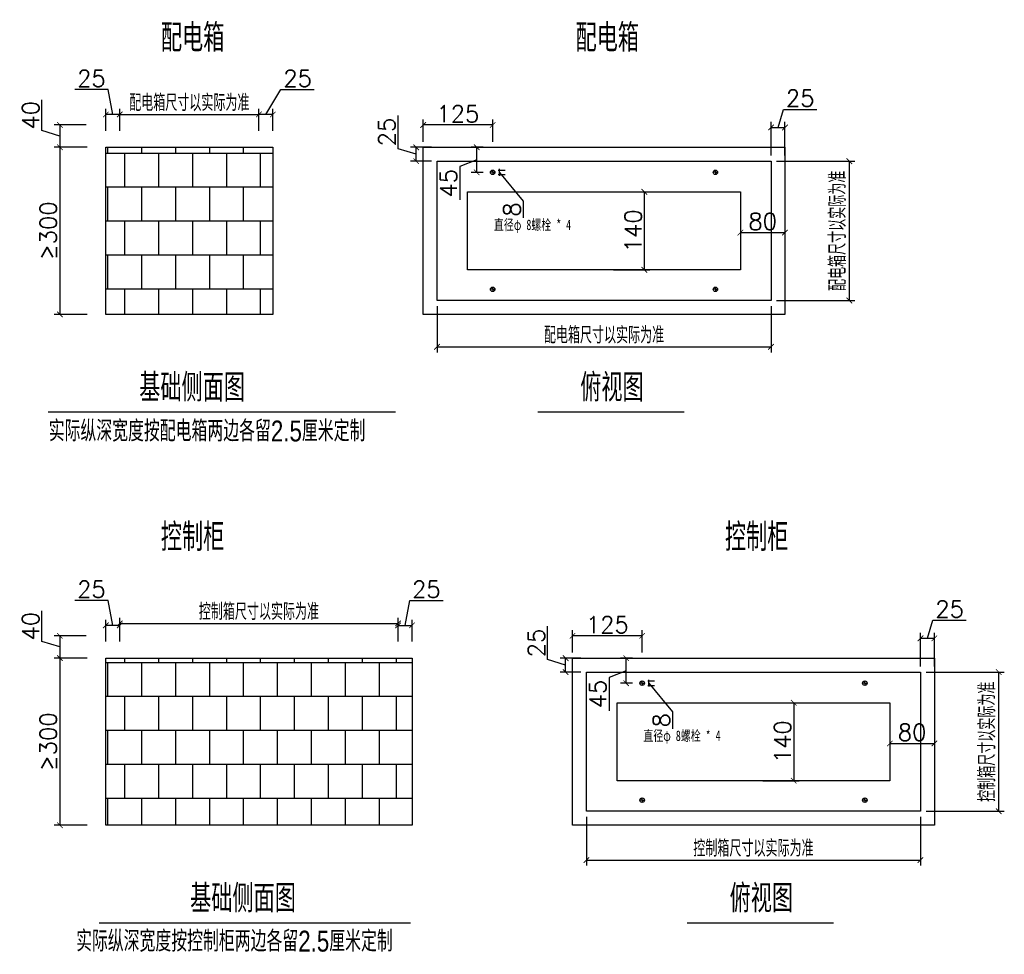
# Model space of a CAD drawing. Extents: x 39508475 to 39522402, y 3783947 to 3795549.
# Tile 2 of 256: x 39510648 to 39512417, y 3784070 to 3785748. Entities that reach past the tile are written whole.
import ezdxf

# ---------------------------------------------------------------- set-up
doc = ezdxf.new("R2010")
doc.units = 0
doc.header["$PDSIZE"] = 0.2
doc.layers.get('0').update_dxf_attribs({"linetype": 'CONTINUOUS'})
doc.layers.get('Defpoints').update_dxf_attribs({"linetype": 'CONTINUOUS'})
for name, color, linetype in [('00Dim', 50, 'CONTINUOUS'), ('00Lighttext', 150, 'CONTINUOUS'), ('电气文字', 153, 'CONTINUOUS')]:
    doc.layers.add(name, color=color, linetype=linetype)
doc.styles.add('1：10', font='STXIHEI.TTF', dxfattribs={"width": 0.7, "height": 30})
doc.styles.add('BZHZ', font='bzxw.shx', dxfattribs={"width": 0.8, "bigfont": 'bzhz.shx'})
doc.styles.add('标注', font='txt.shx', dxfattribs={"bigfont": 'gbcbig.shx'})
doc.dimstyles.new('1：10', dxfattribs={"dimtxt": 25, "dimasz": 10, "dimexe": 10, "dimexo": 10, "dimgap": 5, "dimtad": 1, "dimdec": 0, "dimdsep": 46, "dimtxsty": '标注', "dimblk": 'ARCHTICK', "dimcen": 10, "dimclrd": 256, "dimclre": 256, "dimclrt": 256, "dimadec": 0, "dimazin": 0, "dimtfac": 1, "dimtdec": 0, "dimtmove": 1, "dimatfit": 3, "dimldrblk": 'DOTSMALL', "dimfxl": 1000, "dimlwd": -1, "dimlwe": -1, "dimarcsym": 0})
pattern_1 = [(0, (39501327.115, 3759966.295), (0, 60.96), []), (90, (39501327.115, 3759966.295), (-30.48, 60.96), [60.96, -60.96])]

# ---------------------------------------------------------------- blocks, each defined once
blk = doc.blocks.new('_ArchTick')
at = {"color": 0, "linetype": 'ByBlock', "const_width": 0.15}
blk.add_lwpolyline([(-0.5, -0.5), (0.5, 0.5)], dxfattribs=at)
blk = doc.blocks.new('*D350')
at = {"layer": '00Dim', "color": 1, "transparency": 16777216}
for p, q in [((39510806.9, 3785622.5), (39510746.9, 3785622.5)), ((39510815.2, 3785577.8), (39510806.9, 3785622.5)), ((39510802.7, 3785548.6), (39510802.7, 3785587.8)), ((39510827.7, 3785548.6), (39510827.7, 3785587.8)), ((39510827.7, 3785577.8), (39510802.7, 3785577.8))]:
    blk.add_line(p, q, dxfattribs=at)
at = {"layer": 'Defpoints', "color": 0, "transparency": 16777216}
for p in [(39510802.7, 3785577.8), (39510802.7, 3785538.6), (39510827.7, 3785538.6)]:
    blk.add_point(p, dxfattribs=at)
at = {"layer": '00Dim', "color": 1, "transparency": 16777216, "xscale": 10, "yscale": 10, "zscale": 10, "rotation": 180}
blk.add_blockref('_ArchTick', (39510802.7, 3785577.8), dxfattribs=at)
at = {"layer": '00Dim', "color": 1, "transparency": 16777216, "xscale": 10, "yscale": 10, "zscale": 10}
blk.add_blockref('_ArchTick', (39510827.7, 3785577.8), dxfattribs=at)
at = {"layer": '00Dim', "color": 1, "transparency": 16777216, "insert": (39510776.9, 3785642.5), "char_height": 30, "attachment_point": 5, "style": '标注'}
blk.add_mtext('25', dxfattribs=at)
blk = doc.blocks.new('_DotSmall')
at = {"color": 0, "linetype": 'ByBlock', "const_width": 0.5}
blk.add_lwpolyline([(-0.0625, 0, 1), (0.0625, 0, 1)], format="xyb", close=True, dxfattribs=at)
blk = doc.blocks.new('*D351')
at = {"layer": '00Dim', "color": 1, "transparency": 16777216}
for p, q in [((39511090.2, 3785577.8), (39511117.2, 3785622.5)), ((39511117.2, 3785622.5), (39511177.2, 3785622.5)), ((39511077.7, 3785548.6), (39511077.7, 3785587.8)), ((39511102.7, 3785548.6), (39511102.7, 3785587.8)), ((39511102.7, 3785577.8), (39511077.7, 3785577.8))]:
    blk.add_line(p, q, dxfattribs=at)
at = {"layer": 'Defpoints', "color": 0, "transparency": 16777216}
for p in [(39511077.7, 3785577.8), (39511077.7, 3785538.6), (39511102.7, 3785538.6)]:
    blk.add_point(p, dxfattribs=at)
at = {"layer": '00Dim', "color": 1, "transparency": 16777216, "xscale": 10, "yscale": 10, "zscale": 10, "rotation": 180}
blk.add_blockref('_ArchTick', (39511077.7, 3785577.8), dxfattribs=at)
at = {"layer": '00Dim', "color": 1, "transparency": 16777216, "xscale": 10, "yscale": 10, "zscale": 10}
blk.add_blockref('_ArchTick', (39511102.7, 3785577.8), dxfattribs=at)
at = {"layer": '00Dim', "color": 1, "transparency": 16777216, "insert": (39511147.2, 3785642.5), "char_height": 30, "attachment_point": 5, "style": '标注'}
blk.add_mtext('25', dxfattribs=at)
blk = doc.blocks.new('*D352')
at = {"layer": '00Dim', "color": 1, "transparency": 16777216}
for p, q in [((39510827.7, 3785548.6), (39510827.7, 3785587.8)), ((39511077.7, 3785548.6), (39511077.7, 3785587.8)), ((39510827.7, 3785577.8), (39511077.7, 3785577.8))]:
    blk.add_line(p, q, dxfattribs=at)
at = {"layer": 'Defpoints', "color": 0, "transparency": 16777216}
for p in [(39511077.7, 3785577.8), (39510827.7, 3785538.6), (39511077.7, 3785538.6)]:
    blk.add_point(p, dxfattribs=at)
at = {"layer": '00Dim', "color": 1, "transparency": 16777216, "xscale": 10, "yscale": 10, "zscale": 10, "rotation": 180}
blk.add_blockref('_ArchTick', (39510827.7, 3785577.8), dxfattribs=at)
at = {"layer": '00Dim', "color": 1, "transparency": 16777216, "xscale": 10, "yscale": 10, "zscale": 10}
blk.add_blockref('_ArchTick', (39511077.7, 3785577.8), dxfattribs=at)
at = {"layer": '00Dim', "color": 1, "transparency": 16777216, "insert": (39510952.7, 3785598.8), "char_height": 30, "attachment_point": 5, "style": '标注'}
blk.add_mtext('配电箱尺寸以实际为准', dxfattribs=at)
blk = doc.blocks.new('*D353')
at = {"layer": '00Dim', "color": 1, "transparency": 16777216}
for p, q in [((39510769.4, 3785518.9), (39510710.2, 3785518.9)), ((39510720.2, 3785518.9), (39510720.2, 3785218.9)), ((39510769.4, 3785218.9), (39510710.2, 3785218.9))]:
    blk.add_line(p, q, dxfattribs=at)
at = {"layer": 'Defpoints', "color": 0, "transparency": 16777216}
for p in [(39510779.4, 3785518.9), (39510720.2, 3785218.9), (39510779.4, 3785218.9)]:
    blk.add_point(p, dxfattribs=at)
at = {"layer": '00Dim', "color": 1, "transparency": 16777216, "xscale": 10, "yscale": 10, "zscale": 10}
for p, rotation in [((39510720.2, 3785518.9), 90), ((39510720.2, 3785218.9), 270)]:
    blk.add_blockref('_ArchTick', p, dxfattribs=dict(at, rotation=rotation))
at = {"layer": '00Dim', "color": 1, "transparency": 16777216, "insert": (39510699.4, 3785368.9), "char_height": 30, "attachment_point": 5, "rotation": 90, "style": '标注'}
blk.add_mtext('≥300', dxfattribs=at)
blk = doc.blocks.new('*D354')
at = {"layer": '00Dim', "color": 1, "transparency": 16777216}
for p, q in [((39511714.4, 3785438.9), (39511779.9, 3785438.9)), ((39511769.9, 3785438.9), (39511769.9, 3785298.9)), ((39511714.4, 3785298.9), (39511779.9, 3785298.9))]:
    blk.add_line(p, q, dxfattribs=at)
at = {"layer": 'Defpoints', "color": 0, "transparency": 16777216}
for p in [(39511704.4, 3785438.9), (39511704.4, 3785298.9), (39511769.9, 3785298.9)]:
    blk.add_point(p, dxfattribs=at)
at = {"layer": '00Dim', "color": 1, "transparency": 16777216, "xscale": 10, "yscale": 10, "zscale": 10}
for p, rotation in [((39511769.9, 3785438.9), 90), ((39511769.9, 3785298.9), 270)]:
    blk.add_blockref('_ArchTick', p, dxfattribs=dict(at, rotation=rotation))
at = {"layer": '00Dim', "color": 1, "transparency": 16777216, "insert": (39511749.9, 3785368.9), "char_height": 30, "attachment_point": 5, "rotation": 90, "style": '标注'}
blk.add_mtext('140', dxfattribs=at)
blk = doc.blocks.new('*D355')
at = {"layer": '00Dim', "color": 1, "transparency": 16777216}
for p, q in [((39512007.6, 3785493.9), (39512148.2, 3785493.9)), ((39512138.2, 3785243.9), (39512138.2, 3785493.9)), ((39512007.6, 3785243.9), (39512148.2, 3785243.9))]:
    blk.add_line(p, q, dxfattribs=at)
at = {"layer": 'Defpoints', "color": 0, "transparency": 16777216}
for p in [(39511997.6, 3785493.9), (39512138.2, 3785493.9), (39511997.6, 3785243.9)]:
    blk.add_point(p, dxfattribs=at)
at = {"layer": '00Dim', "color": 1, "transparency": 16777216, "xscale": 10, "yscale": 10, "zscale": 10}
for p, rotation in [((39512138.2, 3785493.9), 90), ((39512138.2, 3785243.9), 270)]:
    blk.add_blockref('_ArchTick', p, dxfattribs=dict(at, rotation=rotation))
at = {"layer": '00Dim', "color": 1, "transparency": 16777216, "insert": (39512117.2, 3785368.9), "char_height": 30, "attachment_point": 5, "rotation": 90, "style": '标注'}
blk.add_mtext('配电箱尺寸以实际为准', dxfattribs=at)
blk = doc.blocks.new('*D356')
at = {"layer": '00Dim', "color": 1, "transparency": 16777216}
for p, q in [((39511942.6, 3785410.7), (39511942.6, 3785355.7)), ((39512022.6, 3785410.7), (39512022.6, 3785355.7)), ((39511942.6, 3785365.7), (39512022.6, 3785365.7))]:
    blk.add_line(p, q, dxfattribs=at)
at = {"layer": 'Defpoints', "color": 0, "transparency": 16777216}
for p in [(39511942.6, 3785420.7), (39512022.6, 3785420.7), (39512022.6, 3785365.7)]:
    blk.add_point(p, dxfattribs=at)
at = {"layer": '00Dim', "color": 1, "transparency": 16777216, "xscale": 10, "yscale": 10, "zscale": 10, "rotation": 180}
blk.add_blockref('_ArchTick', (39511942.6, 3785365.7), dxfattribs=at)
at = {"layer": '00Dim', "color": 1, "transparency": 16777216, "xscale": 10, "yscale": 10, "zscale": 10}
blk.add_blockref('_ArchTick', (39512022.6, 3785365.7), dxfattribs=at)
at = {"layer": '00Dim', "color": 1, "transparency": 16777216, "insert": (39511982.6, 3785385.7), "char_height": 30, "attachment_point": 5, "style": '标注'}
blk.add_mtext('80', dxfattribs=at)
blk = doc.blocks.new('*D357')
at = {"layer": '00Dim', "color": 1, "transparency": 16777216}
for p, q in [((39511327.7, 3785516.2), (39511327.7, 3785576.2)), ((39511360.2, 3785506.4), (39511327.7, 3785516.2)), ((39511387.6, 3785518.9), (39511350.2, 3785518.9)), ((39511360.2, 3785493.9), (39511360.2, 3785518.9)), ((39511387.6, 3785493.9), (39511350.2, 3785493.9))]:
    blk.add_line(p, q, dxfattribs=at)
at = {"layer": 'Defpoints', "color": 0, "transparency": 16777216}
for p in [(39511360.2, 3785518.9), (39511397.6, 3785518.9), (39511397.6, 3785493.9)]:
    blk.add_point(p, dxfattribs=at)
at = {"layer": '00Dim', "color": 1, "transparency": 16777216, "xscale": 10, "yscale": 10, "zscale": 10}
for p, rotation in [((39511360.2, 3785518.9), 90), ((39511360.2, 3785493.9), 270)]:
    blk.add_blockref('_ArchTick', p, dxfattribs=dict(at, rotation=rotation))
at = {"layer": '00Dim', "color": 1, "transparency": 16777216, "insert": (39511307.7, 3785546.2), "char_height": 30, "attachment_point": 5, "rotation": 90, "style": '标注'}
blk.add_mtext('25', dxfattribs=at)
blk = doc.blocks.new('*D358')
at = {"layer": '00Dim', "color": 1, "transparency": 16777216}
for p, q in [((39511480.2, 3785518.9), (39511458.9, 3785518.9)), ((39511468.9, 3785473.9), (39511468.9, 3785518.9)), ((39511468.9, 3785496.4), (39511438.3, 3785484.3)), ((39511438.3, 3785484.3), (39511438.3, 3785424.3)), ((39511480.2, 3785473.9), (39511458.9, 3785473.9))]:
    blk.add_line(p, q, dxfattribs=at)
at = {"layer": 'Defpoints', "color": 0, "transparency": 16777216}
for p in [(39511468.9, 3785518.9), (39511490.2, 3785518.9), (39511490.2, 3785473.9)]:
    blk.add_point(p, dxfattribs=at)
at = {"layer": '00Dim', "color": 1, "transparency": 16777216, "xscale": 10, "yscale": 10, "zscale": 10}
for p, rotation in [((39511468.9, 3785518.9), 90), ((39511468.9, 3785473.9), 270)]:
    blk.add_blockref('_ArchTick', p, dxfattribs=dict(at, rotation=rotation))
at = {"layer": '00Dim', "color": 1, "transparency": 16777216, "insert": (39511418.3, 3785454.3), "char_height": 30, "attachment_point": 5, "rotation": 90, "style": '标注'}
blk.add_mtext('45', dxfattribs=at)
blk = doc.blocks.new('*D359')
at = {"layer": '00Dim', "color": 1, "transparency": 16777216}
for p, q in [((39511372.6, 3785528.9), (39511372.6, 3785568.9)), ((39511497.6, 3785528.9), (39511497.6, 3785568.9)), ((39511497.6, 3785558.9), (39511372.6, 3785558.9))]:
    blk.add_line(p, q, dxfattribs=at)
at = {"layer": 'Defpoints', "color": 0, "transparency": 16777216}
for p in [(39511372.6, 3785558.9), (39511372.6, 3785518.9), (39511497.6, 3785518.9)]:
    blk.add_point(p, dxfattribs=at)
at = {"layer": '00Dim', "color": 1, "transparency": 16777216, "xscale": 10, "yscale": 10, "zscale": 10, "rotation": 180}
blk.add_blockref('_ArchTick', (39511372.6, 3785558.9), dxfattribs=at)
at = {"layer": '00Dim', "color": 1, "transparency": 16777216, "xscale": 10, "yscale": 10, "zscale": 10}
blk.add_blockref('_ArchTick', (39511497.6, 3785558.9), dxfattribs=at)
at = {"layer": '00Dim', "color": 1, "transparency": 16777216, "insert": (39511435.1, 3785578.9), "char_height": 30, "attachment_point": 5, "style": '标注'}
blk.add_mtext('125', dxfattribs=at)
blk = doc.blocks.new('*D360')
at = {"layer": '00Dim', "color": 1, "transparency": 16777216}
for p, q in [((39511509.8, 3785477.9), (39511509.8, 3785479.9)), ((39511507.6, 3785477.9), (39511519.8, 3785477.9)), ((39511507.6, 3785469.9), (39511519.8, 3785469.9)), ((39511509.8, 3785469.9), (39511509.8, 3785477.9)), ((39511509.8, 3785469.9), (39511509.8, 3785477.9)), ((39511509.8, 3785473.9), (39511552.3, 3785422.3)), ((39511509.8, 3785469.9), (39511509.8, 3785467.9)), ((39511552.3, 3785422.3), (39511552.3, 3785392.3))]:
    blk.add_line(p, q, dxfattribs=at)
at = {"layer": 'Defpoints', "color": 0, "transparency": 16777216}
for p in [(39511497.6, 3785477.9), (39511497.6, 3785469.9), (39511509.8, 3785477.9)]:
    blk.add_point(p, dxfattribs=at)
at = {"layer": '00Dim', "color": 1, "transparency": 16777216, "xscale": 2, "yscale": 2, "zscale": 2}
for p, rotation in [((39511509.8, 3785477.9), 270), ((39511509.8, 3785469.9), 90)]:
    blk.add_blockref('_ArchTick', p, dxfattribs=dict(at, rotation=rotation))
at = {"layer": '00Dim', "color": 1, "transparency": 16777216, "insert": (39511532.3, 3785407.3), "char_height": 30, "attachment_point": 5, "rotation": 90, "style": '标注'}
blk.add_mtext('8', dxfattribs=at)
blk = doc.blocks.new('*D361')
at = {"layer": '00Dim', "color": 1, "transparency": 16777216}
for p, q in [((39512010.1, 3785554.5), (39512019.9, 3785587)), ((39512019.9, 3785587), (39512079.9, 3785587)), ((39511997.6, 3785503.9), (39511997.6, 3785564.5)), ((39511997.6, 3785554.5), (39512022.6, 3785554.5)), ((39512022.6, 3785503.9), (39512022.6, 3785564.5))]:
    blk.add_line(p, q, dxfattribs=at)
at = {"layer": 'Defpoints', "color": 0, "transparency": 16777216}
for p in [(39512022.6, 3785554.5), (39511997.6, 3785493.9), (39512022.6, 3785493.9)]:
    blk.add_point(p, dxfattribs=at)
at = {"layer": '00Dim', "color": 1, "transparency": 16777216, "xscale": 10, "yscale": 10, "zscale": 10, "rotation": 180}
blk.add_blockref('_ArchTick', (39511997.6, 3785554.5), dxfattribs=at)
at = {"layer": '00Dim', "color": 1, "transparency": 16777216, "xscale": 10, "yscale": 10, "zscale": 10}
blk.add_blockref('_ArchTick', (39512022.6, 3785554.5), dxfattribs=at)
at = {"layer": '00Dim', "color": 1, "transparency": 16777216, "insert": (39512049.9, 3785607), "char_height": 30, "attachment_point": 5, "style": '标注'}
blk.add_mtext('25', dxfattribs=at)
blk = doc.blocks.new('*D362')
at = {"layer": '00Dim', "color": 1, "transparency": 16777216}
for p, q in [((39510687.7, 3785548.8), (39510687.7, 3785603.8)), ((39510767.4, 3785558.9), (39510710.2, 3785559)), ((39510720.2, 3785559), (39510720.2, 3785519)), ((39510720.2, 3785539), (39510687.7, 3785548.8)), ((39510767.3, 3785518.9), (39510710.2, 3785519))]:
    blk.add_line(p, q, dxfattribs=at)
at = {"layer": 'Defpoints', "color": 0, "transparency": 16777216}
for p in [(39510777.4, 3785558.9), (39510720.2, 3785519), (39510777.3, 3785518.9)]:
    blk.add_point(p, dxfattribs=at)
at = {"layer": '00Dim', "color": 1, "transparency": 16777216, "xscale": 10, "yscale": 10, "zscale": 10}
for p, rotation in [((39510720.2, 3785559), 89.94011419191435), ((39510720.2, 3785519), 269.9401141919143)]:
    blk.add_blockref('_ArchTick', p, dxfattribs=dict(at, rotation=rotation))
at = {"layer": '00Dim', "color": 1, "transparency": 16777216, "insert": (39510667.7, 3785576.3), "char_height": 30, "attachment_point": 5, "rotation": 89.9401, "style": '标注'}
blk.add_mtext('40', dxfattribs=at)
blk = doc.blocks.new('*D364')
at = {"layer": '00Dim', "color": 1, "transparency": 16777216}
for p, q in [((39511397.6, 3785233.9), (39511397.6, 3785150.6)), ((39511997.6, 3785233.9), (39511997.6, 3785150.6)), ((39511397.6, 3785160.6), (39511997.6, 3785160.6))]:
    blk.add_line(p, q, dxfattribs=at)
at = {"layer": 'Defpoints', "color": 0, "transparency": 16777216}
for p in [(39511397.6, 3785243.9), (39511997.6, 3785243.9), (39511997.6, 3785160.6)]:
    blk.add_point(p, dxfattribs=at)
at = {"layer": '00Dim', "color": 1, "transparency": 16777216, "xscale": 10, "yscale": 10, "zscale": 10, "rotation": 180}
blk.add_blockref('_ArchTick', (39511397.6, 3785160.6), dxfattribs=at)
at = {"layer": '00Dim', "color": 1, "transparency": 16777216, "xscale": 10, "yscale": 10, "zscale": 10}
blk.add_blockref('_ArchTick', (39511997.6, 3785160.6), dxfattribs=at)
at = {"layer": '00Dim', "color": 1, "transparency": 16777216, "insert": (39511697.6, 3785181.6), "char_height": 30, "attachment_point": 5, "style": '标注'}
blk.add_mtext('配电箱尺寸以实际为准', dxfattribs=at)
blk = doc.blocks.new('*D365')
at = {"layer": '00Dim', "color": 1, "transparency": 16777216}
for p, q in [((39510806.9, 3784705.3), (39510746.9, 3784705.3)), ((39510815.2, 3784660.6), (39510806.9, 3784705.3)), ((39510802.7, 3784631.4), (39510802.7, 3784670.6)), ((39510827.7, 3784631.4), (39510827.7, 3784670.6)), ((39510827.7, 3784660.6), (39510802.7, 3784660.6))]:
    blk.add_line(p, q, dxfattribs=at)
at = {"layer": 'Defpoints', "color": 0, "transparency": 16777216}
for p in [(39510802.7, 3784660.6), (39510802.7, 3784621.4), (39510827.7, 3784621.4)]:
    blk.add_point(p, dxfattribs=at)
at = {"layer": '00Dim', "color": 1, "transparency": 16777216, "xscale": 10, "yscale": 10, "zscale": 10, "rotation": 180}
blk.add_blockref('_ArchTick', (39510802.7, 3784660.6), dxfattribs=at)
at = {"layer": '00Dim', "color": 1, "transparency": 16777216, "xscale": 10, "yscale": 10, "zscale": 10}
blk.add_blockref('_ArchTick', (39510827.7, 3784660.6), dxfattribs=at)
at = {"layer": '00Dim', "color": 1, "transparency": 16777216, "insert": (39510776.9, 3784725.3), "char_height": 30, "attachment_point": 5, "style": '标注'}
blk.add_mtext('25', dxfattribs=at)
blk = doc.blocks.new('*D366')
at = {"layer": '00Dim', "color": 1, "transparency": 16777216}
for p, q in [((39510769.4, 3784601.7), (39510710.2, 3784601.7)), ((39510720.2, 3784601.7), (39510720.2, 3784301.7)), ((39510769.4, 3784301.7), (39510710.2, 3784301.7))]:
    blk.add_line(p, q, dxfattribs=at)
at = {"layer": 'Defpoints', "color": 0, "transparency": 16777216}
for p in [(39510779.4, 3784601.7), (39510720.2, 3784301.7), (39510779.4, 3784301.7)]:
    blk.add_point(p, dxfattribs=at)
at = {"layer": '00Dim', "color": 1, "transparency": 16777216, "xscale": 10, "yscale": 10, "zscale": 10}
for p, rotation in [((39510720.2, 3784601.7), 90), ((39510720.2, 3784301.7), 270)]:
    blk.add_blockref('_ArchTick', p, dxfattribs=dict(at, rotation=rotation))
at = {"layer": '00Dim', "color": 1, "transparency": 16777216, "insert": (39510699.4, 3784451.7), "char_height": 30, "attachment_point": 5, "rotation": 90, "style": '标注'}
blk.add_mtext('≥300', dxfattribs=at)
blk = doc.blocks.new('*D367')
at = {"layer": '00Dim', "color": 1, "transparency": 16777216}
for p, q in [((39511982.8, 3784521.7), (39512048.3, 3784521.7)), ((39512038.3, 3784521.7), (39512038.3, 3784381.7)), ((39511982.8, 3784381.7), (39512048.3, 3784381.7))]:
    blk.add_line(p, q, dxfattribs=at)
at = {"layer": 'Defpoints', "color": 0, "transparency": 16777216}
for p in [(39511972.8, 3784521.7), (39511972.8, 3784381.7), (39512038.3, 3784381.7)]:
    blk.add_point(p, dxfattribs=at)
at = {"layer": '00Dim', "color": 1, "transparency": 16777216, "xscale": 10, "yscale": 10, "zscale": 10}
for p, rotation in [((39512038.3, 3784521.7), 90), ((39512038.3, 3784381.7), 270)]:
    blk.add_blockref('_ArchTick', p, dxfattribs=dict(at, rotation=rotation))
at = {"layer": '00Dim', "color": 1, "transparency": 16777216, "insert": (39512018.3, 3784451.7), "char_height": 30, "attachment_point": 5, "rotation": 90, "style": '标注'}
blk.add_mtext('140', dxfattribs=at)
blk = doc.blocks.new('*D368')
at = {"layer": '00Dim', "color": 1, "transparency": 16777216}
for p, q in [((39512276, 3784576.7), (39512416.6, 3784576.7)), ((39512406.6, 3784326.7), (39512406.6, 3784576.7)), ((39512276, 3784326.7), (39512416.6, 3784326.7))]:
    blk.add_line(p, q, dxfattribs=at)
at = {"layer": 'Defpoints', "color": 0, "transparency": 16777216}
for p in [(39512266, 3784576.7), (39512406.6, 3784576.7), (39512266, 3784326.7)]:
    blk.add_point(p, dxfattribs=at)
at = {"layer": '00Dim', "color": 1, "transparency": 16777216, "xscale": 10, "yscale": 10, "zscale": 10}
for p, rotation in [((39512406.6, 3784576.7), 90), ((39512406.6, 3784326.7), 270)]:
    blk.add_blockref('_ArchTick', p, dxfattribs=dict(at, rotation=rotation))
at = {"layer": '00Dim', "color": 1, "transparency": 16777216, "insert": (39512385.6, 3784451.7), "char_height": 30, "attachment_point": 5, "rotation": 90, "style": '标注'}
blk.add_mtext('控制箱尺寸以实际为准', dxfattribs=at)
blk = doc.blocks.new('*D369')
at = {"layer": '00Dim', "color": 1, "transparency": 16777216}
for p, q in [((39512211, 3784493.5), (39512211, 3784438.5)), ((39512291, 3784493.5), (39512291, 3784438.5)), ((39512211, 3784448.5), (39512291, 3784448.5))]:
    blk.add_line(p, q, dxfattribs=at)
at = {"layer": 'Defpoints', "color": 0, "transparency": 16777216}
for p in [(39512211, 3784503.5), (39512291, 3784503.5), (39512291, 3784448.5)]:
    blk.add_point(p, dxfattribs=at)
at = {"layer": '00Dim', "color": 1, "transparency": 16777216, "xscale": 10, "yscale": 10, "zscale": 10, "rotation": 180}
blk.add_blockref('_ArchTick', (39512211, 3784448.5), dxfattribs=at)
at = {"layer": '00Dim', "color": 1, "transparency": 16777216, "xscale": 10, "yscale": 10, "zscale": 10}
blk.add_blockref('_ArchTick', (39512291, 3784448.5), dxfattribs=at)
at = {"layer": '00Dim', "color": 1, "transparency": 16777216, "insert": (39512251, 3784468.5), "char_height": 30, "attachment_point": 5, "style": '标注'}
blk.add_mtext('80', dxfattribs=at)
blk = doc.blocks.new('*D370')
at = {"layer": '00Dim', "color": 1, "transparency": 16777216}
for p, q in [((39511596.1, 3784599), (39511596.1, 3784659)), ((39511628.6, 3784589.2), (39511596.1, 3784599)), ((39511656, 3784601.7), (39511618.6, 3784601.7)), ((39511628.6, 3784576.7), (39511628.6, 3784601.7)), ((39511656, 3784576.7), (39511618.6, 3784576.7))]:
    blk.add_line(p, q, dxfattribs=at)
at = {"layer": 'Defpoints', "color": 0, "transparency": 16777216}
for p in [(39511628.6, 3784601.7), (39511666, 3784601.7), (39511666, 3784576.7)]:
    blk.add_point(p, dxfattribs=at)
at = {"layer": '00Dim', "color": 1, "transparency": 16777216, "xscale": 10, "yscale": 10, "zscale": 10}
for p, rotation in [((39511628.6, 3784601.7), 90), ((39511628.6, 3784576.7), 270)]:
    blk.add_blockref('_ArchTick', p, dxfattribs=dict(at, rotation=rotation))
at = {"layer": '00Dim', "color": 1, "transparency": 16777216, "insert": (39511576.1, 3784629), "char_height": 30, "attachment_point": 5, "rotation": 90, "style": '标注'}
blk.add_mtext('25', dxfattribs=at)
blk = doc.blocks.new('*D371')
at = {"layer": '00Dim', "color": 1, "transparency": 16777216}
for p, q in [((39511748.6, 3784601.7), (39511727.3, 3784601.7)), ((39511737.3, 3784556.7), (39511737.3, 3784601.7)), ((39511737.3, 3784579.2), (39511706.7, 3784567.1)), ((39511706.7, 3784567.1), (39511706.7, 3784507.1)), ((39511748.6, 3784556.7), (39511727.3, 3784556.7))]:
    blk.add_line(p, q, dxfattribs=at)
at = {"layer": 'Defpoints', "color": 0, "transparency": 16777216}
for p in [(39511737.3, 3784601.7), (39511758.6, 3784601.7), (39511758.6, 3784556.7)]:
    blk.add_point(p, dxfattribs=at)
at = {"layer": '00Dim', "color": 1, "transparency": 16777216, "xscale": 10, "yscale": 10, "zscale": 10}
for p, rotation in [((39511737.3, 3784601.7), 90), ((39511737.3, 3784556.7), 270)]:
    blk.add_blockref('_ArchTick', p, dxfattribs=dict(at, rotation=rotation))
at = {"layer": '00Dim', "color": 1, "transparency": 16777216, "insert": (39511686.7, 3784537.1), "char_height": 30, "attachment_point": 5, "rotation": 90, "style": '标注'}
blk.add_mtext('45', dxfattribs=at)
blk = doc.blocks.new('*D372')
at = {"layer": '00Dim', "color": 1, "transparency": 16777216}
for p, q in [((39511641, 3784611.7), (39511641, 3784651.7)), ((39511766, 3784611.7), (39511766, 3784651.7)), ((39511766, 3784641.7), (39511641, 3784641.7))]:
    blk.add_line(p, q, dxfattribs=at)
at = {"layer": 'Defpoints', "color": 0, "transparency": 16777216}
for p in [(39511641, 3784641.7), (39511641, 3784601.7), (39511766, 3784601.7)]:
    blk.add_point(p, dxfattribs=at)
at = {"layer": '00Dim', "color": 1, "transparency": 16777216, "xscale": 10, "yscale": 10, "zscale": 10, "rotation": 180}
blk.add_blockref('_ArchTick', (39511641, 3784641.7), dxfattribs=at)
at = {"layer": '00Dim', "color": 1, "transparency": 16777216, "xscale": 10, "yscale": 10, "zscale": 10}
blk.add_blockref('_ArchTick', (39511766, 3784641.7), dxfattribs=at)
at = {"layer": '00Dim', "color": 1, "transparency": 16777216, "insert": (39511703.5, 3784661.7), "char_height": 30, "attachment_point": 5, "style": '标注'}
blk.add_mtext('125', dxfattribs=at)
blk = doc.blocks.new('*D373')
at = {"layer": '00Dim', "color": 1, "transparency": 16777216}
for p, q in [((39511776, 3784560.7), (39511788.2, 3784560.7)), ((39511778.2, 3784560.7), (39511778.2, 3784562.7)), ((39511778.2, 3784552.7), (39511778.2, 3784560.7)), ((39511778.2, 3784552.7), (39511778.2, 3784560.7)), ((39511776, 3784552.7), (39511788.2, 3784552.7)), ((39511778.2, 3784556.7), (39511820.7, 3784505.1)), ((39511778.2, 3784552.7), (39511778.2, 3784550.7)), ((39511820.7, 3784505.1), (39511820.7, 3784475.1))]:
    blk.add_line(p, q, dxfattribs=at)
at = {"layer": 'Defpoints', "color": 0, "transparency": 16777216}
for p in [(39511766, 3784560.7), (39511778.2, 3784560.7), (39511766, 3784552.7)]:
    blk.add_point(p, dxfattribs=at)
at = {"layer": '00Dim', "color": 1, "transparency": 16777216, "xscale": 2, "yscale": 2, "zscale": 2}
for p, rotation in [((39511778.2, 3784560.7), 270), ((39511778.2, 3784552.7), 90)]:
    blk.add_blockref('_ArchTick', p, dxfattribs=dict(at, rotation=rotation))
at = {"layer": '00Dim', "color": 1, "transparency": 16777216, "insert": (39511800.7, 3784490.1), "char_height": 30, "attachment_point": 5, "rotation": 90, "style": '标注'}
blk.add_mtext('8', dxfattribs=at)
blk = doc.blocks.new('*D374')
at = {"layer": '00Dim', "color": 1, "transparency": 16777216}
for p, q in [((39512278.5, 3784637.3), (39512288.3, 3784669.8)), ((39512288.3, 3784669.8), (39512348.3, 3784669.8)), ((39512266, 3784586.7), (39512266, 3784647.3)), ((39512291, 3784586.7), (39512291, 3784647.3)), ((39512266, 3784637.3), (39512291, 3784637.3))]:
    blk.add_line(p, q, dxfattribs=at)
at = {"layer": 'Defpoints', "color": 0, "transparency": 16777216}
for p in [(39512291, 3784637.3), (39512266, 3784576.7), (39512291, 3784576.7)]:
    blk.add_point(p, dxfattribs=at)
at = {"layer": '00Dim', "color": 1, "transparency": 16777216, "xscale": 10, "yscale": 10, "zscale": 10, "rotation": 180}
blk.add_blockref('_ArchTick', (39512266, 3784637.3), dxfattribs=at)
at = {"layer": '00Dim', "color": 1, "transparency": 16777216, "xscale": 10, "yscale": 10, "zscale": 10}
blk.add_blockref('_ArchTick', (39512291, 3784637.3), dxfattribs=at)
at = {"layer": '00Dim', "color": 1, "transparency": 16777216, "insert": (39512318.3, 3784689.8), "char_height": 30, "attachment_point": 5, "style": '标注'}
blk.add_mtext('25', dxfattribs=at)
blk = doc.blocks.new('*D375')
at = {"layer": '00Dim', "color": 1, "transparency": 16777216}
for p, q in [((39510687.7, 3784631.6), (39510687.7, 3784686.6)), ((39510720.2, 3784621.8), (39510687.7, 3784631.6)), ((39510767.4, 3784641.7), (39510710.2, 3784641.8)), ((39510720.2, 3784641.8), (39510720.2, 3784601.8)), ((39510767.3, 3784601.7), (39510710.2, 3784601.8))]:
    blk.add_line(p, q, dxfattribs=at)
at = {"layer": 'Defpoints', "color": 0, "transparency": 16777216}
for p in [(39510777.4, 3784641.7), (39510720.2, 3784601.8), (39510777.3, 3784601.7)]:
    blk.add_point(p, dxfattribs=at)
at = {"layer": '00Dim', "color": 1, "transparency": 16777216, "xscale": 10, "yscale": 10, "zscale": 10}
for p, rotation in [((39510720.2, 3784641.8), 89.94011419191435), ((39510720.2, 3784601.8), 269.9401141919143)]:
    blk.add_blockref('_ArchTick', p, dxfattribs=dict(at, rotation=rotation))
at = {"layer": '00Dim', "color": 1, "transparency": 16777216, "insert": (39510667.7, 3784659.1), "char_height": 30, "attachment_point": 5, "rotation": 89.9401, "style": '标注'}
blk.add_mtext('40', dxfattribs=at)
blk = doc.blocks.new('*D376')
at = {"layer": '00Dim', "color": 1, "transparency": 16777216}
for p, q in [((39511666, 3784316.7), (39511666, 3784229.2)), ((39512266, 3784316.7), (39512266, 3784229.2)), ((39511666, 3784239.2), (39512266, 3784239.2))]:
    blk.add_line(p, q, dxfattribs=at)
at = {"layer": 'Defpoints', "color": 0, "transparency": 16777216}
for p in [(39511666, 3784326.7), (39512266, 3784326.7), (39512266, 3784239.2)]:
    blk.add_point(p, dxfattribs=at)
at = {"layer": '00Dim', "color": 1, "transparency": 16777216, "xscale": 10, "yscale": 10, "zscale": 10, "rotation": 180}
blk.add_blockref('_ArchTick', (39511666, 3784239.2), dxfattribs=at)
at = {"layer": '00Dim', "color": 1, "transparency": 16777216, "xscale": 10, "yscale": 10, "zscale": 10}
blk.add_blockref('_ArchTick', (39512266, 3784239.2), dxfattribs=at)
at = {"layer": '00Dim', "color": 1, "transparency": 16777216, "insert": (39511966, 3784260.2), "char_height": 30, "attachment_point": 5, "style": '标注'}
blk.add_mtext('控制箱尺寸以实际为准', dxfattribs=at)
blk = doc.blocks.new('*D377')
at = {"layer": '00Dim', "color": 1, "transparency": 16777216}
for p, q in [((39510827.7, 3784631.4), (39510827.7, 3784674.1)), ((39511327.7, 3784631.4), (39511327.7, 3784674.1)), ((39510827.7, 3784664.1), (39511327.7, 3784664.1))]:
    blk.add_line(p, q, dxfattribs=at)
at = {"layer": 'Defpoints', "color": 0, "transparency": 16777216}
for p in [(39511327.7, 3784664.1), (39510827.7, 3784621.4), (39511327.7, 3784621.4)]:
    blk.add_point(p, dxfattribs=at)
at = {"layer": '00Dim', "color": 1, "transparency": 16777216, "xscale": 10, "yscale": 10, "zscale": 10, "rotation": 180}
blk.add_blockref('_ArchTick', (39510827.7, 3784664.1), dxfattribs=at)
at = {"layer": '00Dim', "color": 1, "transparency": 16777216, "xscale": 10, "yscale": 10, "zscale": 10}
blk.add_blockref('_ArchTick', (39511327.7, 3784664.1), dxfattribs=at)
at = {"layer": '00Dim', "color": 1, "transparency": 16777216, "insert": (39511077.7, 3784685.1), "char_height": 30, "attachment_point": 5, "style": '标注'}
blk.add_mtext('控制箱尺寸以实际为准', dxfattribs=at)
blk = doc.blocks.new('*D378')
at = {"layer": '00Dim', "color": 1, "transparency": 16777216}
for p, q in [((39511340.2, 3784660.6), (39511348.5, 3784705.3)), ((39511348.5, 3784705.3), (39511408.5, 3784705.3)), ((39511327.7, 3784631.4), (39511327.7, 3784670.6)), ((39511352.7, 3784631.4), (39511352.7, 3784670.6)), ((39511327.7, 3784660.6), (39511352.7, 3784660.6))]:
    blk.add_line(p, q, dxfattribs=at)
at = {"layer": 'Defpoints', "color": 0, "transparency": 16777216}
for p in [(39511352.7, 3784660.6), (39511327.7, 3784621.4), (39511352.7, 3784621.4)]:
    blk.add_point(p, dxfattribs=at)
at = {"layer": '00Dim', "color": 1, "transparency": 16777216, "xscale": 10, "yscale": 10, "zscale": 10, "rotation": 180}
blk.add_blockref('_ArchTick', (39511327.7, 3784660.6), dxfattribs=at)
at = {"layer": '00Dim', "color": 1, "transparency": 16777216, "xscale": 10, "yscale": 10, "zscale": 10}
blk.add_blockref('_ArchTick', (39511352.7, 3784660.6), dxfattribs=at)
at = {"layer": '00Dim', "color": 1, "transparency": 16777216, "insert": (39511378.5, 3784725.3), "char_height": 30, "attachment_point": 5, "style": '标注'}
blk.add_mtext('25', dxfattribs=at)

msp = doc.modelspace()

# ---------------------------------------------------------------- hatches: boundary and pattern name
h = msp.add_hatch()
h.set_pattern_fill('AR-B88', color=8, scale=30, style=0)
h.set_pattern_definition(pattern_1)
h.paths.add_polyline_path([(39510802.71885, 3785518.92896), (39511102.71885, 3785518.92896), (39511102.71885, 3785218.92896), (39510802.71885, 3785218.92896)])
h = msp.add_hatch()
h.set_pattern_fill('AR-B88', color=8, scale=30, style=0)
h.set_pattern_definition(pattern_1)
h.paths.add_polyline_path([(39510802.71885, 3784601.73369), (39511352.71885, 3784601.73369), (39511352.71885, 3784301.73369), (39510802.71885, 3784301.73369)])

# ---------------------------------------------------------------- linework, layer by layer
at = {"color": 6}
for p, q in [((39511497.6252, 3785473.92896), (39511493.6252, 3785473.92896)), ((39511497.6252, 3785473.92896), (39511497.6252, 3785477.92896)), ((39511497.6252, 3785473.92896), (39511501.6252, 3785473.92896)), ((39511497.6252, 3785473.92896), (39511497.6252, 3785469.92896)), ((39511897.6252, 3785473.92896), (39511893.6252, 3785473.92896)), ((39511897.6252, 3785473.92896), (39511897.6252, 3785477.92896)), ((39511897.6252, 3785473.92896), (39511901.6252, 3785473.92896)), ((39511897.6252, 3785473.92896), (39511897.6252, 3785469.92896)), ((39511497.6252, 3785263.92896), (39511497.6252, 3785267.92896)), ((39511897.6252, 3785263.92896), (39511897.6252, 3785267.92896)), ((39511497.6252, 3785263.92896), (39511493.6252, 3785263.92896)), ((39511497.6252, 3785263.92896), (39511501.6252, 3785263.92896)), ((39511497.6252, 3785263.92896), (39511497.6252, 3785259.92896)), ((39511897.6252, 3785263.92896), (39511893.6252, 3785263.92896)), ((39511897.6252, 3785263.92896), (39511901.6252, 3785263.92896)), ((39511897.6252, 3785263.92896), (39511897.6252, 3785259.92896)), ((39511766.02669, 3784556.73369), (39511766.02669, 3784560.73369)), ((39512166.02669, 3784556.73369), (39512166.02669, 3784560.73369)), ((39511766.02669, 3784556.73369), (39511762.02669, 3784556.73369)), ((39511766.02669, 3784556.73369), (39511770.02669, 3784556.73369)), ((39511766.02669, 3784556.73369), (39511766.02669, 3784552.73369)), ((39512166.02669, 3784556.73369), (39512162.02669, 3784556.73369)), ((39512166.02669, 3784556.73369), (39512170.02669, 3784556.73369)), ((39512166.02669, 3784556.73369), (39512166.02669, 3784552.73369)), ((39511766.02669, 3784346.73369), (39511762.02669, 3784346.73369)), ((39511766.02669, 3784346.73369), (39511766.02669, 3784350.73369)), ((39511766.02669, 3784346.73369), (39511770.02669, 3784346.73369)), ((39511766.02669, 3784346.73369), (39511766.02669, 3784342.73369)), ((39512166.02669, 3784346.73369), (39512162.02669, 3784346.73369)), ((39512166.02669, 3784346.73369), (39512166.02669, 3784350.73369)), ((39512166.02669, 3784346.73369), (39512170.02669, 3784346.73369)), ((39512166.02669, 3784346.73369), (39512166.02669, 3784342.73369))]:
    msp.add_line(p, q, dxfattribs=at)
for p, q in [((39511102.71885, 3785218.92896), (39511102.71885, 3785218.92896)), ((39511102.71885, 3784301.73369), (39511102.71885, 3784301.73369))]:
    msp.add_line(p, q)
for centre in [(39511497.6252, 3785473.92896), (39511897.6252, 3785473.92896), (39511497.6252, 3785263.92896), (39511897.6252, 3785263.92896), (39511766.02669, 3784556.73369), (39512166.02669, 3784556.73369), (39511766.02669, 3784346.73369), (39512166.02669, 3784346.73369)]:
    msp.add_circle(centre, 4, dxfattribs=at)
at = {"layer": '00Lighttext', "color": 3}
for p, q in [((39510699.38372, 3785043.98633), (39511323.1791, 3785043.98633)), ((39511578.74434, 3785043.98633), (39511841.23231, 3785043.98633)), ((39510790.79968, 3784126.79106), (39511349.71813, 3784126.79106)), ((39511847.14584, 3784126.79106), (39512109.63381, 3784126.79106))]:
    msp.add_line(p, q, dxfattribs=at)
at = {"layer": '电气文字', "color": 127}
for points in [[(39510802.71885, 3785518.92896), (39511102.71885, 3785518.92896), (39511102.71885, 3785218.92896), (39510802.71885, 3785218.92896), (39510802.71885, 3785518.92896)], [(39511372.6252, 3785518.92896), (39512022.6252, 3785518.92896), (39512022.6252, 3785218.92896), (39511372.6252, 3785218.92896), (39511372.6252, 3785218.92896), (39511372.6252, 3785518.92896)], [(39510802.71885, 3784601.73369), (39511352.71885, 3784601.73369), (39511352.71885, 3784301.73369), (39510802.71885, 3784301.73369), (39510802.71885, 3784601.73369)], [(39511641.02669, 3784601.73369), (39512291.02669, 3784601.73369), (39512291.02669, 3784301.73369), (39511641.02669, 3784301.73369), (39511641.02669, 3784301.73369), (39511641.02669, 3784601.73369)]]:
    msp.add_lwpolyline(points, dxfattribs=at)
for points in [[(39511397.6252, 3785493.92896), (39511997.6252, 3785493.92896), (39511997.6252, 3785243.92896), (39511397.6252, 3785243.92896)], [(39511452.6252, 3785438.92896), (39511942.6252, 3785438.92896), (39511942.6252, 3785298.92896), (39511452.6252, 3785298.92896)], [(39511666.02669, 3784576.73369), (39512266.02669, 3784576.73369), (39512266.02669, 3784326.73369), (39511666.02669, 3784326.73369)], [(39511721.02669, 3784521.73369), (39512211.02669, 3784521.73369), (39512211.02669, 3784381.73369), (39511721.02669, 3784381.73369)]]:
    msp.add_lwpolyline(points, close=True, dxfattribs=at)

# ---------------------------------------------------------------- texts
at = {"layer": '00Lighttext', "color": 3}
for s, height, style, width, p in [('配电箱', 50, 'BZHZ', 0.8, (39510901.60483, 3785690.36464)), ('配电箱', 50, 'BZHZ', 0.8, (39511646.39894, 3785690.36464)), ('直径φ 8螺栓 * 4', 18.75, '1：10', 0.7, (39511499.79106, 3785370.32579)), ('基础侧面图', 50, 'BZHZ', 0.8, (39510862.69561, 3785062.43194)), ('俯视图', 50, 'BZHZ', 0.8, (39511654.75331, 3785062.43194)), ('控制柜', 50, 'BZHZ', 0.8, (39510901.60483, 3784793.90771)), ('控制柜', 50, 'BZHZ', 0.8, (39511914.80044, 3784793.90771)), ('直径φ 8螺栓 * 4', 18.75, '1：10', 0.7, (39511768.19256, 3784453.13052)), ('基础侧面图', 50, 'BZHZ', 0.8, (39510954.11157, 3784145.23667)), ('俯视图', 50, 'BZHZ', 0.8, (39511923.15481, 3784145.23667))]:
    msp.add_text(s, height=height, dxfattribs=dict(at, style=style, width=width)).set_placement(p)
at = {"layer": '00Lighttext', "color": 1, "style": 'BZHZ', "width": 0.8}
for s, p in [('实际纵深宽度按配电箱两边各留2.5厘米定制', (39510700.14891, 3784990.7548)), ('实际纵深宽度按控制柜两边各留2.5厘米定制', (39510749.28124, 3784074.88017))]:
    msp.add_text(s, height=37.5, dxfattribs=at).set_placement(p)

# ---------------------------------------------------------------- dimensions: what is measured, and where the dimension line sits
at = {"layer": '00Dim', "color": 1}
for base, p1, p2, angle, override, picture, middle in [((39510802.71885, 3785577.77988), (39510827.71885, 3785538.59263), (39510802.71885, 3785538.59263), 180, {"dimtxt": 30, "dimclrd": 1, "dimclre": 1, "dimclrt": 1}, '*D350', (39510801.9052, 3785622.53697)), ((39511077.71885, 3785577.77988), (39511102.71885, 3785538.59263), (39511077.71885, 3785538.59263), 180, {"dimtxt": 30, "dimclrd": 1, "dimclre": 1, "dimclrt": 1}, '*D351', (39511122.18677, 3785622.53697)), ((39511468.91411, 3785518.92896), (39511490.18243, 3785473.92896), (39511490.18243, 3785518.92896), 90, {"dimtxt": 30, "dimclrd": 1, "dimclre": 1, "dimclrt": 1}, '*D358', (39511438.32637, 3785479.32905)), ((39511509.7511, 3785477.92896), (39511497.6252, 3785469.92896), (39511497.6252, 3785477.92896), 90, {"dimtxt": 30, "dimasz": 2, "dimclrd": 1, "dimclre": 1, "dimclrt": 1}, '*D360', (39511552.2511, 3785417.31334)), ((39510802.71885, 3784660.58461), (39510827.71885, 3784621.39736), (39510802.71885, 3784621.39736), 180, {"dimtxt": 30, "dimclrd": 1, "dimclre": 1, "dimclrt": 1}, '*D365', (39510801.9052, 3784705.3417)), ((39511352.71885, 3784660.58461), (39511327.71885, 3784621.39736), (39511352.71885, 3784621.39736), 0, {"dimtxt": 30, "dimclrd": 1, "dimclre": 1, "dimclrt": 1}, '*D378', (39511353.53249, 3784705.3417)), ((39511737.31561, 3784601.73369), (39511758.58393, 3784556.73369), (39511758.58393, 3784601.73369), 90, {"dimtxt": 30, "dimclrd": 1, "dimclre": 1, "dimclrt": 1}, '*D371', (39511706.72787, 3784562.13378)), ((39511778.1526, 3784560.73369), (39511766.02669, 3784552.73369), (39511766.02669, 3784560.73369), 90, {"dimtxt": 30, "dimasz": 2, "dimclrd": 1, "dimclre": 1, "dimclrt": 1}, '*D373', (39511820.6526, 3784500.11807))]:
    dim = msp.add_linear_dim(base=base, p1=p1, p2=p2, angle=angle, dimstyle='1：10', override=override, dxfattribs=at)
    dim.commit()
    dim.dimension.update_dxf_attribs({"geometry": picture, "text_midpoint": middle, "dimtype": 161})
for p1, p2, distance, text, picture, middle in [((39510827.71885, 3785538.59263), (39511077.71885, 3785538.59263), 39.18725, '配电箱尺寸以实际为准', '*D352', (39510952.71885, 3785598.77253)), ((39511997.6252, 3785243.92896), (39511997.6252, 3785493.92896), -140.52866, '配电箱尺寸以实际为准', '*D355', (39512117.16121, 3785368.92896)), ((39510779.39074, 3785518.92896), (39510779.39074, 3785218.92896), -59.1894, '≥300', '*D353', (39510699.37414, 3785368.92896)), ((39511397.6252, 3785243.92896), (39511997.6252, 3785243.92896), -83.30078, '配电箱尺寸以实际为准', '*D364', (39511697.6252, 3785181.62082)), ((39510827.71885, 3784621.39736), (39511327.71885, 3784621.39736), 42.71562, '控制箱尺寸以实际为准', '*D377', (39511077.71885, 3784685.10562)), ((39512266.02669, 3784326.73369), (39512266.02669, 3784576.73369), -140.52866, '控制箱尺寸以实际为准', '*D368', (39512385.56271, 3784451.73369)), ((39510779.39074, 3784601.73369), (39510779.39074, 3784301.73369), -59.1894, '≥300', '*D366', (39510699.37414, 3784451.73369)), ((39511666.02669, 3784326.73369), (39512266.02669, 3784326.73369), -87.53448, '控制箱尺寸以实际为准', '*D376', (39511966.02669, 3784260.19186))]:
    dim = msp.add_aligned_dim(p1=p1, p2=p2, distance=distance, text=text, dimstyle='1：10', override={"dimtxt": 30, "dimclrd": 1, "dimclre": 1, "dimclrt": 1}, dxfattribs=at)
    dim.commit()
    dim.dimension.update_dxf_attribs({"geometry": picture, "text_midpoint": middle})
for p1, p2, distance, picture, middle in [((39511997.6252, 3785493.92896), (39512022.6252, 3785493.92896), 60.60261, '*D361', (39512024.8752, 3785607.03157)), ((39510777.3777, 3785558.93467), (39510777.33587, 3785518.9167), -57.18197, '*D362', (39510667.69029, 3785553.79032)), ((39511497.6252, 3785518.92896), (39511372.6252, 3785518.92896), -39.93168, '*D359', (39511435.1252, 3785578.86064)), ((39511397.6252, 3785493.92896), (39511397.6252, 3785518.92896), 37.43623, '*D357', (39511307.68897, 3785521.17896)), ((39511704.35067, 3785438.92896), (39511704.35067, 3785298.92896), 65.52098, '*D354', (39511749.87165, 3785368.92896)), ((39511942.6252, 3785420.66506), (39512022.6252, 3785420.66506), -54.98893, '*D356', (39511982.6252, 3785385.67613)), ((39512266.02669, 3784576.73369), (39512291.02669, 3784576.73369), 60.60261, '*D374', (39512293.27669, 3784689.8363)), ((39510777.3777, 3784641.7394), (39510777.33587, 3784601.72143), -57.18197, '*D375', (39510667.69029, 3784636.59505)), ((39511766.02669, 3784601.73369), (39511641.02669, 3784601.73369), -39.93168, '*D372', (39511703.52669, 3784661.66537)), ((39511666.02669, 3784576.73369), (39511666.02669, 3784601.73369), 37.43623, '*D370', (39511576.09046, 3784603.98369)), ((39511972.75217, 3784521.73369), (39511972.75217, 3784381.73369), 65.52098, '*D367', (39512018.27314, 3784451.73369)), ((39512211.02669, 3784503.46979), (39512291.02669, 3784503.46979), -54.98893, '*D369', (39512251.02669, 3784468.48086))]:
    dim = msp.add_aligned_dim(p1=p1, p2=p2, distance=distance, dimstyle='1：10', override={"dimtxt": 30, "dimclrd": 1, "dimclre": 1, "dimclrt": 1}, dxfattribs=at)
    dim.commit()
    dim.dimension.update_dxf_attribs({"geometry": picture, "text_midpoint": middle})

doc.saveas('drawing.dxf')
